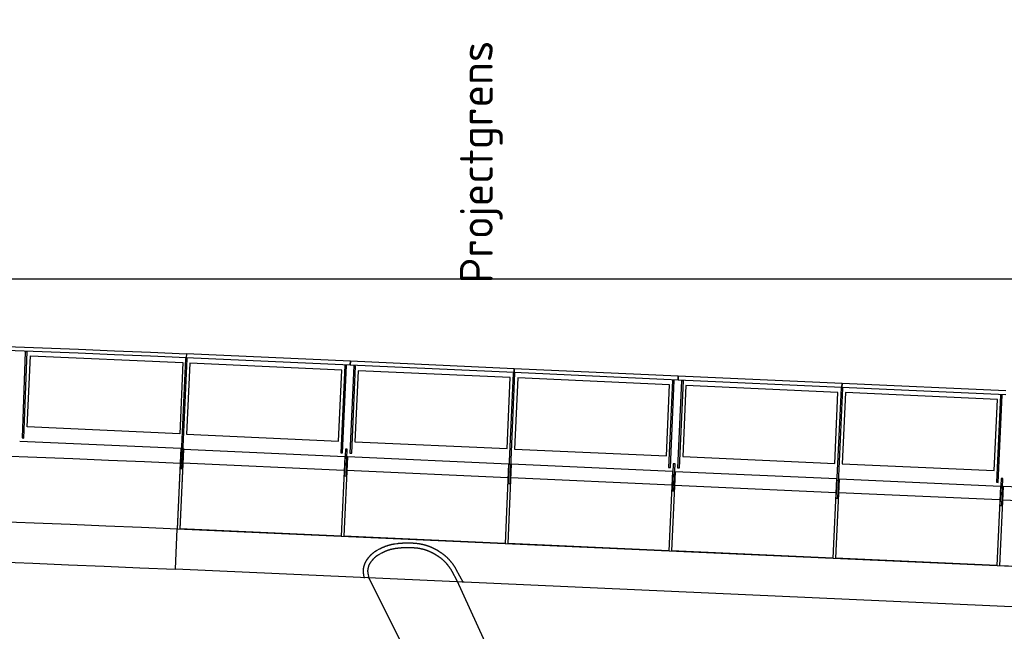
# Model space of a CAD drawing. Header units: metres. Extents: x 169741 to 171424, y 393147 to 407066.
# Tile 9 of 59: x 170537.63 to 170548.43, y 393438.49 to 393445.19. Entities that reach past the tile are written whole.
import ezdxf

# ---------------------------------------------------------------- set-up
doc = ezdxf.new("R2010")
doc.units = ezdxf.units.M
doc.layers.get('0').update_dxf_attribs({"lineweight": 25})
doc.layers.get('Defpoints').update_dxf_attribs({"color": 211})
for name, color, linetype, lineweight in [('B-WE-IE-BALUSTRADE-GD', 7, 'Continuous', 25), ('B-WE-IE-LEUNING-GD', 220, 'Continuous', 25), ('B-WE-KW-KUNSTWERK-S', 252, 'Continuous', 25), ('B-WE-KW-KUNSTWERK_BRUG_FIETSBRUG-GD', 170, 'Continuous', 25), ('B-WE-KW-KUNSTWERK_PIJLER-GD', 170, 'Continuous', 25), ('B-WE-KW-KUNSTWERK_RANDELEMENT-GD', 170, 'Continuous', 25), ('B-WE-VH-VERHARDING-GD', 252, 'Continuous', 25), ('X-XX-AL-AANKLEDING-T18-200', 7, 'Continuous', 18), ('X-XX-AL-M-200', 7, 'Continuous', 18)]:
    doc.layers.add(name, color=color, linetype=linetype, lineweight=lineweight)
doc.layers.add('X-XX-AL-HULPLIJN-GD', color=30, linetype='Continuous', lineweight=25, plot=False)
doc.styles.add('NLCS-ISO-M200-T18', font='NLCS-ISO.ttf', dxfattribs={"height": 0.36})
doc.dimstyles.new('NLCS-M200-T18-SCHRAP_L2_H1', dxfattribs={"dimscale": 0.2, "dimtxt": 2.5, "dimasz": 1.008, "dimexe": 2, "dimexo": 2, "dimgap": 0.7, "dimtad": 1, "dimzin": 0, "dimdsep": 46, "dimtxsty": 'NLCS-ISO-M200-T18', "dimblk": 'OBLIQUE', "dimcen": 2.5, "dimdle": 2, "dimclrd": 256, "dimclre": 256, "dimclrt": 256, "dimadec": 1, "dimazin": 0, "dimtfac": 1, "dimtdec": 3, "dimtofl": 0, "dimtmove": 0, "dimatfit": 3, "dimldrblk": 'OBLIQUE', "dimfxl": 2, "dimfxlon": 1, "dimtfillclr": 256, "dimtolj": 1, "dimtzin": 0, "dimlwd": -1, "dimlwe": -1, "dimarcsym": 0})

# ---------------------------------------------------------------- blocks, each defined once
blk = doc.blocks.new('_Oblique')
at = {"color": 0, "linetype": 'ByBlock', "lineweight": -2}
blk.add_line((-0.5, -0.5), (0.5, 0.5), dxfattribs=at)
blk = doc.blocks.new('*D273')
at = {"layer": 'Defpoints', "color": 0, "transparency": 16777216}
for p in [(170512.146, 393439.072), (170541.466, 393439.072), (170512.146, 393427.662)]:
    blk.add_point(p, dxfattribs=at)
at = {"layer": 'X-XX-AL-M-200', "transparency": 16777216}
for p, q in [((170512.146, 393428.062), (170512.146, 393427.262)), ((170541.466, 393428.062), (170541.466, 393427.262)), ((170541.866, 393427.662), (170511.746, 393427.662))]:
    blk.add_line(p, q, dxfattribs=at)
at = {"layer": 'X-XX-AL-M-200', "transparency": 16777216, "xscale": 0.2016, "yscale": 0.2016, "zscale": 0.2016, "rotation": 180}
blk.add_blockref('_Oblique', (170512.146, 393427.662), dxfattribs=at)
at = {"layer": 'X-XX-AL-M-200', "transparency": 16777216, "xscale": 0.2016, "yscale": 0.2016, "zscale": 0.2016}
blk.add_blockref('_Oblique', (170541.466, 393427.662), dxfattribs=at)
at = {"layer": 'X-XX-AL-M-200', "transparency": 16777216, "insert": (170526.806, 393428.036), "char_height": 0.36, "attachment_point": 5, "style": 'NLCS-ISO-M200-T18'}
blk.add_mtext('\\A1;Overspanning bestaande fietsbrug = 29.32', dxfattribs=at)
blk = doc.blocks.new('Bestaande fietsbrug Uden')
at = {"layer": 'B-WE-IE-BALUSTRADE-GD', "color": 0}
for p, q in [((27.844, 7.098), (27.808, 6.154)), ((27.828, 6.153), (27.864, 7.097)), ((27.864, 7.097), (27.844, 7.098)), ((27.865, 6.277), (27.9, 7.056)), ((27.9, 7.056), (29.574, 6.981)), ((29.6, 7.027), (29.545, 5.818)), ((29.565, 5.817), (29.62, 7.026)), ((29.62, 7.026), (29.6, 7.027)), ((29.574, 6.981), (29.539, 6.201)), ((29.65, 6.974), (29.614, 6.195)), ((31.316, 6.899), (29.65, 6.974)), ((31.348, 6.948), (31.305, 5.992)), ((31.325, 5.991), (31.368, 6.947)), ((31.368, 6.947), (31.348, 6.948)), ((31.448, 6.944), (31.405, 5.987)), ((31.425, 5.987), (31.468, 6.943)), ((31.468, 6.943), (31.448, 6.944)), ((31.281, 6.12), (31.316, 6.899)), ((31.496, 6.891), (31.461, 6.112)), ((33.164, 6.816), (31.496, 6.891)), ((33.129, 6.037), (33.164, 6.816)), ((33.196, 6.865), (33.142, 5.656)), ((33.162, 5.655), (33.216, 6.864)), ((33.216, 6.864), (33.196, 6.865)), ((33.246, 6.813), (33.211, 6.033)), ((34.912, 6.738), (33.246, 6.813)), ((34.877, 5.958), (34.912, 6.738)), ((34.944, 6.786), (34.901, 5.83)), ((34.921, 5.829), (34.964, 6.785)), ((34.964, 6.785), (34.944, 6.786)), ((35.044, 6.782), (35.001, 5.826)), ((35.021, 5.825), (35.064, 6.781)), ((35.064, 6.781), (35.044, 6.782)), ((35.092, 6.729), (35.057, 5.95)), ((36.76, 6.654), (35.092, 6.729)), ((36.793, 6.703), (36.738, 5.494)), ((36.758, 5.493), (36.813, 6.702)), ((36.813, 6.702), (36.793, 6.703)), ((36.725, 5.875), (36.76, 6.654)), ((36.842, 6.651), (36.807, 5.872)), ((38.509, 6.576), (36.842, 6.651)), ((38.541, 6.624), (38.498, 5.668)), ((38.518, 5.667), (38.561, 6.623)), ((38.561, 6.623), (38.541, 6.624)), ((38.473, 5.797), (38.509, 6.576)), ((29.539, 6.201), (27.865, 6.277)), ((29.614, 6.195), (31.281, 6.12)), ((27.808, 6.154), (27.828, 6.153)), ((31.461, 6.112), (33.129, 6.037)), ((31.305, 5.992), (31.325, 5.991)), ((31.357, 6.033), (31.344, 5.737)), ((31.377, 6.032), (31.357, 6.033)), ((31.364, 5.736), (31.377, 6.032)), ((31.405, 5.987), (31.425, 5.987)), ((33.211, 6.033), (34.877, 5.958)), ((35.057, 5.95), (36.725, 5.875)), ((34.953, 5.871), (34.94, 5.575)), ((34.973, 5.87), (34.953, 5.871)), ((34.96, 5.574), (34.973, 5.87)), ((36.807, 5.872), (38.473, 5.797)), ((29.545, 5.818), (29.565, 5.817)), ((31.344, 5.737), (31.364, 5.736)), ((34.901, 5.83), (34.921, 5.829)), ((35.001, 5.826), (35.021, 5.825)), ((33.142, 5.656), (33.162, 5.655)), ((38.498, 5.668), (38.518, 5.667)), ((38.55, 5.709), (38.536, 5.413)), ((38.57, 5.709), (38.55, 5.709)), ((38.556, 5.412), (38.57, 5.709)), ((34.94, 5.575), (34.96, 5.574)), ((36.738, 5.494), (36.758, 5.493)), ((38.536, 5.413), (38.556, 5.412))]:
    blk.add_line(p, q, dxfattribs=at)
at = {"layer": 'B-WE-IE-LEUNING-GD', "color": 0}
for p, q in [((27.636, 7.158), (28.032, 7.143)), ((28.032, 7.143), (28.427, 7.127)), ((27.635, 7.118), (28.03, 7.103)), ((28.03, 7.103), (28.425, 7.087)), ((28.425, 7.087), (28.821, 7.071)), ((28.427, 7.127), (28.822, 7.111)), ((28.821, 7.071), (29.216, 7.054)), ((28.822, 7.111), (29.218, 7.094)), ((29.216, 7.054), (29.611, 7.036)), ((29.218, 7.094), (29.613, 7.076)), ((29.612, 7.076), (29.61, 7.036)), ((29.61, 7.036), (31.408, 6.955)), ((31.41, 6.995), (29.612, 7.076)), ((31.408, 6.955), (31.41, 6.995)), ((31.41, 6.995), (31.408, 6.955)), ((31.408, 6.955), (33.207, 6.874)), ((33.208, 6.914), (31.41, 6.995)), ((33.208, 6.914), (33.207, 6.874)), ((33.207, 6.874), (33.208, 6.914)), ((35.007, 6.833), (33.208, 6.914)), ((33.207, 6.874), (35.005, 6.793)), ((35.007, 6.833), (35.005, 6.793)), ((35.005, 6.793), (35.007, 6.833)), ((36.805, 6.753), (35.007, 6.833)), ((35.005, 6.793), (36.803, 6.713)), ((36.803, 6.713), (36.805, 6.753)), ((36.805, 6.753), (36.803, 6.713)), ((36.803, 6.713), (38.601, 6.632)), ((38.603, 6.672), (36.805, 6.753))]:
    blk.add_line(p, q, dxfattribs=at)
at = {"layer": 'B-WE-KW-KUNSTWERK_BRUG_FIETSBRUG-GD', "color": 0}
for p, q in [((27.551, 5.238), (27.943, 5.223)), ((27.943, 5.223), (28.335, 5.208)), ((28.335, 5.208), (28.727, 5.191)), ((28.727, 5.191), (29.12, 5.174)), ((29.12, 5.174), (29.512, 5.157)), ((29.491, 4.714), (29.511, 5.159)), ((29.511, 5.159), (42.787, 4.561)), ((31.81, 4.969), (31.807, 4.968)), ((31.813, 4.97), (31.81, 4.969)), ((31.815, 4.971), (31.813, 4.97)), ((31.818, 4.972), (31.815, 4.971)), ((31.821, 4.973), (31.818, 4.972)), ((31.824, 4.974), (31.821, 4.973)), ((31.826, 4.974), (31.824, 4.974)), ((31.829, 4.975), (31.826, 4.974)), ((31.832, 4.976), (31.829, 4.975)), ((31.835, 4.977), (31.832, 4.976)), ((31.838, 4.978), (31.835, 4.977)), ((31.84, 4.978), (31.838, 4.978)), ((31.843, 4.979), (31.84, 4.978)), ((31.846, 4.98), (31.843, 4.979)), ((31.849, 4.98), (31.846, 4.98)), ((31.852, 4.981), (31.849, 4.98)), ((31.854, 4.982), (31.852, 4.981)), ((31.857, 4.982), (31.854, 4.982)), ((31.86, 4.983), (31.857, 4.982)), ((31.863, 4.984), (31.86, 4.983)), ((31.866, 4.984), (31.863, 4.984)), ((31.868, 4.985), (31.866, 4.984)), ((31.871, 4.985), (31.868, 4.985)), ((31.874, 4.986), (31.871, 4.985)), ((31.877, 4.986), (31.874, 4.986)), ((31.88, 4.987), (31.877, 4.986)), ((31.883, 4.987), (31.88, 4.987)), ((31.885, 4.988), (31.883, 4.987)), ((31.888, 4.988), (31.885, 4.988)), ((31.891, 4.989), (31.888, 4.988)), ((31.894, 4.989), (31.891, 4.989)), ((31.897, 4.99), (31.894, 4.989)), ((31.9, 4.99), (31.897, 4.99)), ((31.903, 4.99), (31.9, 4.99)), ((31.919, 4.993), (31.903, 4.99)), ((31.922, 4.993), (31.919, 4.993)), ((31.926, 4.993), (31.922, 4.993)), ((31.929, 4.994), (31.926, 4.993)), ((31.932, 4.994), (31.929, 4.994)), ((31.936, 4.995), (31.932, 4.994)), ((31.939, 4.995), (31.936, 4.995)), ((31.942, 4.995), (31.939, 4.995)), ((31.945, 4.996), (31.942, 4.995)), ((31.949, 4.996), (31.945, 4.996)), ((31.952, 4.996), (31.949, 4.996)), ((31.955, 4.997), (31.952, 4.996)), ((31.959, 4.997), (31.955, 4.997)), ((31.962, 4.997), (31.959, 4.997)), ((31.965, 4.997), (31.962, 4.997)), ((31.968, 4.998), (31.965, 4.997)), ((31.972, 4.998), (31.968, 4.998)), ((31.975, 4.998), (31.972, 4.998)), ((31.978, 4.998), (31.975, 4.998)), ((31.982, 4.999), (31.978, 4.998)), ((31.985, 4.999), (31.982, 4.999)), ((31.988, 4.999), (31.985, 4.999)), ((31.992, 4.999), (31.988, 4.999)), ((31.995, 4.999), (31.992, 4.999)), ((31.998, 4.999), (31.995, 4.999)), ((32.002, 5), (31.998, 4.999)), ((32.005, 5), (32.002, 5)), ((32.008, 5), (32.005, 5)), ((32.011, 5), (32.008, 5)), ((32.015, 5), (32.011, 5)), ((32.018, 5), (32.015, 5)), ((32.021, 5), (32.018, 5)), ((32.025, 5), (32.021, 5)), ((32.028, 5), (32.025, 5)), ((32.031, 5), (32.028, 5)), ((32.035, 5), (32.031, 5)), ((32.038, 5), (32.035, 5)), ((32.041, 5), (32.038, 5)), ((32.045, 5), (32.041, 5)), ((32.048, 5), (32.045, 5)), ((32.051, 5), (32.048, 5)), ((32.055, 5), (32.051, 5)), ((32.058, 5), (32.055, 5)), ((32.061, 5), (32.058, 5)), ((32.064, 5), (32.061, 5)), ((32.068, 5), (32.064, 5)), ((32.071, 5), (32.068, 5)), ((32.074, 5), (32.071, 5)), ((32.078, 5), (32.074, 5)), ((32.081, 4.999), (32.078, 5)), ((32.084, 4.999), (32.081, 4.999)), ((32.088, 4.999), (32.084, 4.999)), ((32.091, 4.999), (32.088, 4.999)), ((32.094, 4.999), (32.091, 4.999)), ((32.098, 4.999), (32.094, 4.999)), ((32.101, 4.998), (32.098, 4.999)), ((32.104, 4.998), (32.101, 4.998)), ((32.107, 4.998), (32.104, 4.998)), ((32.111, 4.998), (32.107, 4.998)), ((32.114, 4.997), (32.111, 4.998)), ((32.117, 4.997), (32.114, 4.997)), ((32.121, 4.997), (32.117, 4.997)), ((32.124, 4.997), (32.121, 4.997)), ((32.127, 4.996), (32.124, 4.997)), ((32.13, 4.996), (32.127, 4.996)), ((32.138, 4.995), (32.13, 4.996)), ((32.141, 4.995), (32.138, 4.995)), ((32.145, 4.994), (32.141, 4.995)), ((32.148, 4.994), (32.145, 4.994)), ((32.152, 4.994), (32.148, 4.994)), ((32.156, 4.993), (32.152, 4.994)), ((32.159, 4.993), (32.156, 4.993)), ((32.163, 4.992), (32.159, 4.993)), ((32.167, 4.992), (32.163, 4.992)), ((32.17, 4.991), (32.167, 4.992)), ((32.174, 4.99), (32.17, 4.991)), ((32.177, 4.99), (32.174, 4.99)), ((32.181, 4.989), (32.177, 4.99)), ((32.185, 4.988), (32.181, 4.989)), ((32.188, 4.988), (32.185, 4.988)), ((32.192, 4.987), (32.188, 4.988)), ((32.195, 4.986), (32.192, 4.987)), ((32.199, 4.986), (32.195, 4.986)), ((32.202, 4.985), (32.199, 4.986)), ((32.206, 4.984), (32.202, 4.985)), ((32.21, 4.983), (32.206, 4.984)), ((32.213, 4.982), (32.21, 4.983)), ((32.217, 4.981), (32.213, 4.982)), ((32.22, 4.981), (32.217, 4.981)), ((32.224, 4.98), (32.22, 4.981)), ((32.227, 4.979), (32.224, 4.98)), ((32.231, 4.978), (32.227, 4.979)), ((32.234, 4.977), (32.231, 4.978)), ((32.238, 4.976), (32.234, 4.977)), ((32.241, 4.975), (32.238, 4.976)), ((32.245, 4.974), (32.241, 4.975)), ((32.248, 4.972), (32.245, 4.974)), ((32.252, 4.971), (32.248, 4.972)), ((32.255, 4.97), (32.252, 4.971)), ((32.259, 4.969), (32.255, 4.97)), ((32.262, 4.968), (32.259, 4.969)), ((31.627, 4.862), (31.625, 4.861)), ((31.628, 4.863), (31.627, 4.862)), ((31.629, 4.865), (31.628, 4.863)), ((31.631, 4.866), (31.629, 4.865)), ((31.632, 4.868), (31.631, 4.866)), ((31.633, 4.869), (31.632, 4.868)), ((31.635, 4.87), (31.633, 4.869)), ((31.636, 4.872), (31.635, 4.87)), ((31.638, 4.873), (31.636, 4.872)), ((31.639, 4.874), (31.638, 4.873)), ((31.641, 4.876), (31.639, 4.874)), ((31.642, 4.877), (31.641, 4.876)), ((31.643, 4.878), (31.642, 4.877)), ((31.645, 4.88), (31.643, 4.878)), ((31.646, 4.881), (31.645, 4.88)), ((31.648, 4.882), (31.646, 4.881)), ((31.649, 4.883), (31.648, 4.882)), ((31.651, 4.885), (31.649, 4.883)), ((31.652, 4.886), (31.651, 4.885)), ((31.654, 4.887), (31.652, 4.886)), ((31.655, 4.888), (31.654, 4.887)), ((31.657, 4.89), (31.655, 4.888)), ((31.658, 4.891), (31.657, 4.89)), ((31.66, 4.892), (31.658, 4.891)), ((31.661, 4.893), (31.66, 4.892)), ((31.663, 4.895), (31.661, 4.893)), ((31.665, 4.896), (31.663, 4.895)), ((31.666, 4.897), (31.665, 4.896)), ((31.668, 4.898), (31.666, 4.897)), ((31.669, 4.899), (31.668, 4.898)), ((31.671, 4.9), (31.669, 4.899)), ((31.673, 4.901), (31.671, 4.9)), ((31.674, 4.903), (31.673, 4.901)), ((31.676, 4.904), (31.674, 4.903)), ((31.677, 4.905), (31.676, 4.904)), ((31.679, 4.906), (31.677, 4.905)), ((31.681, 4.907), (31.679, 4.906)), ((31.682, 4.908), (31.681, 4.907)), ((31.684, 4.909), (31.682, 4.908)), ((31.686, 4.91), (31.684, 4.909)), ((31.687, 4.911), (31.686, 4.91)), ((31.689, 4.912), (31.687, 4.911)), ((31.691, 4.913), (31.689, 4.912)), ((31.692, 4.914), (31.691, 4.913)), ((31.694, 4.915), (31.692, 4.914)), ((31.696, 4.916), (31.694, 4.915)), ((31.697, 4.917), (31.696, 4.916)), ((31.699, 4.918), (31.697, 4.917)), ((31.701, 4.919), (31.699, 4.918)), ((31.728, 4.934), (31.701, 4.919)), ((31.73, 4.935), (31.728, 4.934)), ((31.733, 4.936), (31.73, 4.935)), ((31.736, 4.938), (31.733, 4.936)), ((31.738, 4.939), (31.736, 4.938)), ((31.741, 4.94), (31.738, 4.939)), ((31.743, 4.942), (31.741, 4.94)), ((31.746, 4.943), (31.743, 4.942)), ((31.748, 4.944), (31.746, 4.943)), ((31.751, 4.946), (31.748, 4.944)), ((31.754, 4.947), (31.751, 4.946)), ((31.756, 4.948), (31.754, 4.947)), ((31.759, 4.949), (31.756, 4.948)), ((31.762, 4.95), (31.759, 4.949)), ((31.764, 4.952), (31.762, 4.95)), ((31.767, 4.953), (31.764, 4.952)), ((31.769, 4.954), (31.767, 4.953)), ((31.772, 4.955), (31.769, 4.954)), ((31.775, 4.956), (31.772, 4.955)), ((31.777, 4.957), (31.775, 4.956)), ((31.78, 4.958), (31.777, 4.957)), ((31.783, 4.959), (31.78, 4.958)), ((31.785, 4.96), (31.783, 4.959)), ((31.788, 4.962), (31.785, 4.96)), ((31.791, 4.963), (31.788, 4.962)), ((31.794, 4.964), (31.791, 4.963)), ((31.796, 4.965), (31.794, 4.964)), ((31.799, 4.966), (31.796, 4.965)), ((31.802, 4.966), (31.799, 4.966)), ((31.804, 4.967), (31.802, 4.966)), ((31.807, 4.968), (31.804, 4.967)), ((32.266, 4.967), (32.262, 4.968)), ((32.269, 4.965), (32.266, 4.967)), ((32.272, 4.964), (32.269, 4.965)), ((32.276, 4.963), (32.272, 4.964)), ((32.279, 4.962), (32.276, 4.963)), ((32.283, 4.96), (32.279, 4.962)), ((32.286, 4.959), (32.283, 4.96)), ((32.289, 4.958), (32.286, 4.959)), ((32.293, 4.956), (32.289, 4.958)), ((32.296, 4.955), (32.293, 4.956)), ((32.3, 4.953), (32.296, 4.955)), ((32.303, 4.952), (32.3, 4.953)), ((32.306, 4.95), (32.303, 4.952)), ((32.31, 4.949), (32.306, 4.95)), ((32.313, 4.947), (32.31, 4.949)), ((32.316, 4.946), (32.313, 4.947)), ((32.319, 4.944), (32.316, 4.946)), ((32.323, 4.943), (32.319, 4.944)), ((32.326, 4.941), (32.323, 4.943)), ((32.329, 4.939), (32.326, 4.941)), ((32.333, 4.938), (32.329, 4.939)), ((32.336, 4.936), (32.333, 4.938)), ((32.339, 4.934), (32.336, 4.936)), ((32.342, 4.933), (32.339, 4.934)), ((32.345, 4.931), (32.342, 4.933)), ((32.349, 4.929), (32.345, 4.931)), ((32.352, 4.927), (32.349, 4.929)), ((32.355, 4.926), (32.352, 4.927)), ((32.358, 4.924), (32.355, 4.926)), ((32.377, 4.912), (32.358, 4.924)), ((32.381, 4.91), (32.377, 4.912)), ((32.385, 4.908), (32.381, 4.91)), ((32.389, 4.906), (32.385, 4.908)), ((32.392, 4.903), (32.389, 4.906)), ((32.396, 4.901), (32.392, 4.903)), ((32.4, 4.899), (32.396, 4.901)), ((32.403, 4.896), (32.4, 4.899)), ((32.407, 4.894), (32.403, 4.896)), ((32.411, 4.891), (32.407, 4.894)), ((32.414, 4.889), (32.411, 4.891)), ((32.418, 4.886), (32.414, 4.889)), ((32.421, 4.884), (32.418, 4.886)), ((32.425, 4.881), (32.421, 4.884)), ((32.428, 4.878), (32.425, 4.881)), ((32.432, 4.876), (32.428, 4.878)), ((32.435, 4.873), (32.432, 4.876)), ((32.439, 4.87), (32.435, 4.873)), ((32.442, 4.868), (32.439, 4.87)), ((32.446, 4.865), (32.442, 4.868)), ((32.449, 4.862), (32.446, 4.865)), ((32.452, 4.859), (32.449, 4.862)), ((27.534, 4.795), (27.926, 4.78)), ((27.926, 4.78), (28.317, 4.764)), ((28.317, 4.764), (28.709, 4.748)), ((31.559, 4.753), (31.558, 4.752)), ((31.56, 4.756), (31.559, 4.755)), ((31.559, 4.755), (31.559, 4.753)), ((31.561, 4.76), (31.56, 4.759)), ((31.56, 4.759), (31.56, 4.757)), ((31.56, 4.757), (31.56, 4.756)), ((31.562, 4.763), (31.561, 4.762)), ((31.561, 4.762), (31.561, 4.76)), ((31.563, 4.766), (31.562, 4.764)), ((31.562, 4.764), (31.562, 4.763)), ((31.564, 4.768), (31.563, 4.767)), ((31.563, 4.767), (31.563, 4.766)), ((31.565, 4.771), (31.564, 4.77)), ((31.564, 4.77), (31.564, 4.768)), ((31.566, 4.774), (31.565, 4.772)), ((31.565, 4.772), (31.565, 4.771)), ((31.567, 4.775), (31.566, 4.774)), ((31.568, 4.778), (31.567, 4.776)), ((31.567, 4.776), (31.567, 4.775)), ((31.569, 4.78), (31.568, 4.779)), ((31.568, 4.779), (31.568, 4.778)), ((31.57, 4.783), (31.569, 4.782)), ((31.569, 4.782), (31.569, 4.78)), ((31.571, 4.784), (31.57, 4.783)), ((31.572, 4.787), (31.571, 4.786)), ((31.571, 4.786), (31.571, 4.784)), ((31.573, 4.788), (31.572, 4.787)), ((31.574, 4.791), (31.573, 4.79)), ((31.573, 4.79), (31.573, 4.788)), ((31.575, 4.792), (31.574, 4.791)), ((31.576, 4.795), (31.575, 4.793)), ((31.575, 4.793), (31.575, 4.792)), ((31.577, 4.796), (31.576, 4.795)), ((31.578, 4.798), (31.577, 4.797)), ((31.577, 4.797), (31.577, 4.796)), ((31.579, 4.8), (31.578, 4.798)), ((31.58, 4.802), (31.579, 4.801)), ((31.579, 4.801), (31.579, 4.8)), ((31.581, 4.803), (31.58, 4.802)), ((31.582, 4.805), (31.581, 4.803)), ((31.583, 4.807), (31.582, 4.806)), ((31.582, 4.806), (31.582, 4.805)), ((31.584, 4.808), (31.583, 4.807)), ((31.585, 4.81), (31.584, 4.808)), ((31.586, 4.811), (31.585, 4.81)), ((31.587, 4.813), (31.586, 4.812)), ((31.586, 4.812), (31.586, 4.811)), ((31.588, 4.814), (31.587, 4.813)), ((31.589, 4.816), (31.588, 4.814)), ((31.59, 4.817), (31.589, 4.816)), ((31.591, 4.819), (31.59, 4.818)), ((31.59, 4.818), (31.59, 4.817)), ((31.592, 4.82), (31.591, 4.819)), ((31.593, 4.822), (31.592, 4.82)), ((31.594, 4.823), (31.593, 4.822)), ((31.595, 4.824), (31.594, 4.823)), ((31.596, 4.825), (31.595, 4.824)), ((31.606, 4.838), (31.596, 4.825)), ((31.607, 4.84), (31.606, 4.838)), ((31.608, 4.841), (31.607, 4.84)), ((31.61, 4.843), (31.608, 4.841)), ((31.611, 4.844), (31.61, 4.843)), ((31.612, 4.846), (31.611, 4.844)), ((31.613, 4.847), (31.612, 4.846)), ((31.615, 4.849), (31.613, 4.847)), ((31.616, 4.85), (31.615, 4.849)), ((31.617, 4.852), (31.616, 4.85)), ((31.619, 4.853), (31.617, 4.852)), ((31.62, 4.855), (31.619, 4.853)), ((31.621, 4.856), (31.62, 4.855)), ((31.622, 4.858), (31.621, 4.856)), ((31.624, 4.859), (31.622, 4.858)), ((31.625, 4.861), (31.624, 4.859)), ((32.456, 4.856), (32.452, 4.859)), ((32.459, 4.853), (32.456, 4.856)), ((32.462, 4.851), (32.459, 4.853)), ((32.465, 4.848), (32.462, 4.851)), ((32.469, 4.845), (32.465, 4.848)), ((32.472, 4.842), (32.469, 4.845)), ((32.475, 4.839), (32.472, 4.842)), ((32.478, 4.836), (32.475, 4.839)), ((32.481, 4.832), (32.478, 4.836)), ((32.484, 4.829), (32.481, 4.832)), ((32.488, 4.826), (32.484, 4.829)), ((32.491, 4.823), (32.488, 4.826)), ((32.494, 4.82), (32.491, 4.823)), ((32.497, 4.817), (32.494, 4.82)), ((32.499, 4.813), (32.497, 4.817)), ((32.502, 4.81), (32.499, 4.813)), ((32.505, 4.807), (32.502, 4.81)), ((32.508, 4.804), (32.505, 4.807)), ((32.511, 4.8), (32.508, 4.804)), ((32.514, 4.797), (32.511, 4.8)), ((32.517, 4.793), (32.514, 4.797)), ((32.519, 4.79), (32.517, 4.793)), ((32.522, 4.787), (32.519, 4.79)), ((32.525, 4.783), (32.522, 4.787)), ((32.528, 4.78), (32.525, 4.783)), ((32.53, 4.776), (32.528, 4.78)), ((32.533, 4.773), (32.53, 4.776)), ((32.535, 4.769), (32.533, 4.773)), ((32.538, 4.766), (32.535, 4.769)), ((32.54, 4.762), (32.538, 4.766)), ((32.543, 4.758), (32.54, 4.762)), ((32.545, 4.755), (32.543, 4.758)), ((32.548, 4.751), (32.545, 4.755)), ((28.709, 4.748), (29.1, 4.731)), ((29.1, 4.731), (29.492, 4.714)), ((41.878, 4.157), (29.491, 4.714)), ((31.551, 4.707), (31.55, 4.706)), ((31.55, 4.706), (31.55, 4.704)), ((31.55, 4.704), (31.55, 4.703)), ((31.55, 4.703), (31.55, 4.701)), ((31.55, 4.701), (31.55, 4.7)), ((31.55, 4.7), (31.55, 4.698)), ((31.55, 4.698), (31.55, 4.697)), ((31.55, 4.697), (31.55, 4.695)), ((31.55, 4.695), (31.55, 4.694)), ((31.55, 4.694), (31.55, 4.692)), ((31.55, 4.692), (31.55, 4.691)), ((31.55, 4.691), (31.55, 4.689)), ((31.55, 4.689), (31.55, 4.688)), ((31.55, 4.688), (31.55, 4.687)), ((31.55, 4.687), (31.55, 4.685)), ((31.55, 4.685), (31.55, 4.684)), ((31.55, 4.684), (31.551, 4.682)), ((31.552, 4.719), (31.551, 4.717)), ((31.551, 4.717), (31.551, 4.716)), ((31.551, 4.716), (31.551, 4.714)), ((31.551, 4.714), (31.551, 4.713)), ((31.551, 4.713), (31.551, 4.712)), ((31.551, 4.712), (31.551, 4.71)), ((31.551, 4.71), (31.551, 4.709)), ((31.551, 4.709), (31.551, 4.707)), ((31.551, 4.682), (31.551, 4.681)), ((31.551, 4.681), (31.551, 4.679)), ((31.551, 4.679), (31.551, 4.678)), ((31.551, 4.678), (31.551, 4.676)), ((31.551, 4.676), (31.551, 4.675)), ((31.551, 4.675), (31.551, 4.673)), ((31.551, 4.673), (31.551, 4.672)), ((31.551, 4.672), (31.552, 4.67)), ((31.553, 4.726), (31.552, 4.725)), ((31.552, 4.725), (31.552, 4.723)), ((31.552, 4.723), (31.552, 4.722)), ((31.552, 4.722), (31.552, 4.72)), ((31.552, 4.72), (31.552, 4.719)), ((31.552, 4.67), (31.552, 4.669)), ((31.552, 4.669), (31.552, 4.667)), ((31.552, 4.667), (31.552, 4.666)), ((31.552, 4.666), (31.552, 4.665)), ((31.552, 4.665), (31.553, 4.663)), ((31.554, 4.732), (31.553, 4.731)), ((31.553, 4.731), (31.553, 4.729)), ((31.553, 4.729), (31.553, 4.728)), ((31.553, 4.728), (31.553, 4.726)), ((31.553, 4.663), (31.553, 4.662)), ((31.553, 4.662), (31.553, 4.66)), ((31.553, 4.66), (31.553, 4.659)), ((31.553, 4.659), (31.554, 4.657)), ((31.555, 4.738), (31.554, 4.736)), ((31.554, 4.736), (31.554, 4.735)), ((31.554, 4.735), (31.554, 4.733)), ((31.554, 4.733), (31.554, 4.732)), ((31.554, 4.657), (31.554, 4.656)), ((31.554, 4.656), (31.554, 4.654)), ((31.554, 4.654), (31.554, 4.653)), ((31.554, 4.653), (31.555, 4.651)), ((31.556, 4.742), (31.555, 4.741)), ((31.555, 4.741), (31.555, 4.739)), ((31.555, 4.739), (31.555, 4.738)), ((31.555, 4.651), (31.555, 4.65)), ((31.555, 4.65), (31.555, 4.649)), ((31.555, 4.649), (31.563, 4.618)), ((31.557, 4.746), (31.556, 4.745)), ((31.556, 4.745), (31.556, 4.743)), ((31.556, 4.743), (31.556, 4.742)), ((31.558, 4.749), (31.557, 4.748)), ((31.557, 4.748), (31.557, 4.746)), ((31.558, 4.752), (31.558, 4.75)), ((31.558, 4.75), (31.558, 4.749)), ((32.55, 4.747), (32.548, 4.751)), ((32.553, 4.744), (32.55, 4.747)), ((32.555, 4.74), (32.553, 4.744)), ((32.557, 4.736), (32.555, 4.74)), ((32.559, 4.732), (32.557, 4.736)), ((32.562, 4.729), (32.559, 4.732)), ((32.564, 4.725), (32.562, 4.729)), ((32.566, 4.721), (32.564, 4.725)), ((32.568, 4.717), (32.566, 4.721)), ((32.57, 4.713), (32.568, 4.717)), ((32.652, 4.566), (32.57, 4.713))]:
    blk.add_line(p, q, dxfattribs=at)
at = {"layer": 'B-WE-KW-KUNSTWERK_PIJLER-GD', "color": 0}
for p, q in [((31.702, 4.861), (31.701, 4.86)), ((31.704, 4.862), (31.702, 4.861)), ((31.705, 4.863), (31.704, 4.862)), ((31.707, 4.864), (31.705, 4.863)), ((31.708, 4.865), (31.707, 4.864)), ((31.709, 4.866), (31.708, 4.865)), ((31.711, 4.867), (31.709, 4.866)), ((31.712, 4.868), (31.711, 4.867)), ((31.713, 4.868), (31.712, 4.868)), ((31.715, 4.869), (31.713, 4.868)), ((31.716, 4.87), (31.715, 4.869)), ((31.718, 4.871), (31.716, 4.87)), ((31.719, 4.872), (31.718, 4.871)), ((31.721, 4.873), (31.719, 4.872)), ((31.722, 4.873), (31.721, 4.873)), ((31.723, 4.874), (31.722, 4.873)), ((31.725, 4.875), (31.723, 4.874)), ((31.752, 4.89), (31.725, 4.875)), ((31.754, 4.891), (31.752, 4.89)), ((31.756, 4.892), (31.754, 4.891)), ((31.759, 4.893), (31.756, 4.892)), ((31.761, 4.895), (31.759, 4.893)), ((31.763, 4.896), (31.761, 4.895)), ((31.766, 4.897), (31.763, 4.896)), ((31.768, 4.898), (31.766, 4.897)), ((31.77, 4.899), (31.768, 4.898)), ((31.773, 4.9), (31.77, 4.899)), ((31.775, 4.902), (31.773, 4.9)), ((31.777, 4.903), (31.775, 4.902)), ((31.78, 4.904), (31.777, 4.903)), ((31.782, 4.905), (31.78, 4.904)), ((31.784, 4.906), (31.782, 4.905)), ((31.787, 4.907), (31.784, 4.906)), ((31.789, 4.908), (31.787, 4.907)), ((31.792, 4.909), (31.789, 4.908)), ((31.794, 4.91), (31.792, 4.909)), ((31.796, 4.911), (31.794, 4.91)), ((31.799, 4.912), (31.796, 4.911)), ((31.801, 4.913), (31.799, 4.912)), ((31.804, 4.914), (31.801, 4.913)), ((31.806, 4.915), (31.804, 4.914)), ((31.808, 4.916), (31.806, 4.915)), ((31.811, 4.917), (31.808, 4.916)), ((31.813, 4.918), (31.811, 4.917)), ((31.816, 4.918), (31.813, 4.918)), ((31.818, 4.919), (31.816, 4.918)), ((31.821, 4.92), (31.818, 4.919)), ((31.823, 4.921), (31.821, 4.92)), ((31.826, 4.922), (31.823, 4.921)), ((31.828, 4.923), (31.826, 4.922)), ((31.831, 4.923), (31.828, 4.923)), ((31.833, 4.924), (31.831, 4.923)), ((31.836, 4.925), (31.833, 4.924)), ((31.838, 4.926), (31.836, 4.925)), ((31.84, 4.926), (31.838, 4.926)), ((31.843, 4.927), (31.84, 4.926)), ((31.845, 4.928), (31.843, 4.927)), ((31.848, 4.929), (31.845, 4.928)), ((31.85, 4.929), (31.848, 4.929)), ((31.853, 4.93), (31.85, 4.929)), ((31.856, 4.931), (31.853, 4.93)), ((31.858, 4.931), (31.856, 4.931)), ((31.861, 4.932), (31.858, 4.931)), ((31.863, 4.932), (31.861, 4.932)), ((31.866, 4.933), (31.863, 4.932)), ((31.868, 4.934), (31.866, 4.933)), ((31.871, 4.934), (31.868, 4.934)), ((31.873, 4.935), (31.871, 4.934)), ((31.876, 4.935), (31.873, 4.935)), ((31.878, 4.936), (31.876, 4.935)), ((31.881, 4.936), (31.878, 4.936)), ((31.883, 4.937), (31.881, 4.936)), ((31.886, 4.937), (31.883, 4.937)), ((31.888, 4.938), (31.886, 4.937)), ((31.891, 4.938), (31.888, 4.938)), ((31.894, 4.939), (31.891, 4.938)), ((31.896, 4.939), (31.894, 4.939)), ((31.899, 4.939), (31.896, 4.939)), ((31.901, 4.94), (31.899, 4.939)), ((31.904, 4.94), (31.901, 4.94)), ((31.906, 4.941), (31.904, 4.94)), ((31.909, 4.941), (31.906, 4.941)), ((31.926, 4.943), (31.909, 4.941)), ((31.929, 4.943), (31.926, 4.943)), ((31.932, 4.944), (31.929, 4.943)), ((31.935, 4.944), (31.932, 4.944)), ((31.938, 4.945), (31.935, 4.944)), ((31.941, 4.945), (31.938, 4.945)), ((31.944, 4.945), (31.941, 4.945)), ((31.947, 4.946), (31.944, 4.945)), ((31.95, 4.946), (31.947, 4.946)), ((31.954, 4.946), (31.95, 4.946)), ((31.957, 4.947), (31.954, 4.946)), ((31.96, 4.947), (31.957, 4.947)), ((31.963, 4.947), (31.96, 4.947)), ((31.966, 4.947), (31.963, 4.947)), ((31.969, 4.948), (31.966, 4.947)), ((31.972, 4.948), (31.969, 4.948)), ((31.975, 4.948), (31.972, 4.948)), ((31.979, 4.948), (31.975, 4.948)), ((31.982, 4.949), (31.979, 4.948)), ((31.985, 4.949), (31.982, 4.949)), ((31.988, 4.949), (31.985, 4.949)), ((31.991, 4.949), (31.988, 4.949)), ((31.994, 4.949), (31.991, 4.949)), ((31.997, 4.949), (31.994, 4.949)), ((32, 4.95), (31.997, 4.949)), ((32.004, 4.95), (32, 4.95)), ((32.007, 4.95), (32.004, 4.95)), ((32.01, 4.95), (32.007, 4.95)), ((32.013, 4.95), (32.01, 4.95)), ((32.016, 4.95), (32.013, 4.95)), ((32.019, 4.95), (32.016, 4.95)), ((32.022, 4.95), (32.019, 4.95)), ((32.025, 4.95), (32.022, 4.95)), ((32.029, 4.95), (32.025, 4.95)), ((32.032, 4.95), (32.029, 4.95)), ((32.035, 4.95), (32.032, 4.95)), ((32.038, 4.95), (32.035, 4.95)), ((32.041, 4.95), (32.038, 4.95)), ((32.044, 4.95), (32.041, 4.95)), ((32.047, 4.95), (32.044, 4.95)), ((32.051, 4.95), (32.047, 4.95)), ((32.054, 4.95), (32.051, 4.95)), ((32.057, 4.95), (32.054, 4.95)), ((32.06, 4.95), (32.057, 4.95)), ((32.063, 4.95), (32.06, 4.95)), ((32.066, 4.95), (32.063, 4.95)), ((32.069, 4.95), (32.066, 4.95)), ((32.072, 4.95), (32.069, 4.95)), ((32.076, 4.95), (32.072, 4.95)), ((32.079, 4.949), (32.076, 4.95)), ((32.082, 4.949), (32.079, 4.949)), ((32.085, 4.949), (32.082, 4.949)), ((32.088, 4.949), (32.085, 4.949)), ((32.091, 4.949), (32.088, 4.949)), ((32.094, 4.949), (32.091, 4.949)), ((32.098, 4.948), (32.094, 4.949)), ((32.101, 4.948), (32.098, 4.948)), ((32.104, 4.948), (32.101, 4.948)), ((32.107, 4.948), (32.104, 4.948)), ((32.11, 4.948), (32.107, 4.948)), ((32.113, 4.947), (32.11, 4.948)), ((32.116, 4.947), (32.113, 4.947)), ((32.119, 4.947), (32.116, 4.947)), ((32.122, 4.946), (32.119, 4.947)), ((32.126, 4.946), (32.122, 4.946)), ((32.133, 4.945), (32.126, 4.946)), ((32.136, 4.945), (32.133, 4.945)), ((32.139, 4.945), (32.136, 4.945)), ((32.143, 4.944), (32.139, 4.945)), ((32.146, 4.944), (32.143, 4.944)), ((32.149, 4.944), (32.146, 4.944)), ((32.152, 4.943), (32.149, 4.944)), ((32.156, 4.943), (32.152, 4.943)), ((32.159, 4.942), (32.156, 4.943)), ((32.162, 4.942), (32.159, 4.942)), ((32.166, 4.941), (32.162, 4.942)), ((32.169, 4.941), (32.166, 4.941)), ((32.172, 4.94), (32.169, 4.941)), ((32.175, 4.939), (32.172, 4.94)), ((32.179, 4.939), (32.175, 4.939)), ((32.182, 4.938), (32.179, 4.939)), ((32.185, 4.937), (32.182, 4.938)), ((32.188, 4.937), (32.185, 4.937)), ((32.192, 4.936), (32.188, 4.937)), ((32.195, 4.935), (32.192, 4.936)), ((32.198, 4.935), (32.195, 4.935)), ((32.201, 4.934), (32.198, 4.935)), ((32.204, 4.933), (32.201, 4.934)), ((32.208, 4.932), (32.204, 4.933)), ((32.211, 4.931), (32.208, 4.932)), ((32.214, 4.93), (32.211, 4.931)), ((32.217, 4.93), (32.214, 4.93)), ((32.22, 4.929), (32.217, 4.93)), ((32.224, 4.928), (32.22, 4.929)), ((32.227, 4.927), (32.224, 4.928)), ((32.23, 4.926), (32.227, 4.927)), ((32.233, 4.925), (32.23, 4.926)), ((32.236, 4.924), (32.233, 4.925)), ((32.239, 4.923), (32.236, 4.924)), ((32.243, 4.922), (32.239, 4.923)), ((32.246, 4.921), (32.243, 4.922)), ((32.249, 4.92), (32.246, 4.921)), ((32.252, 4.918), (32.249, 4.92)), ((32.255, 4.917), (32.252, 4.918)), ((32.258, 4.916), (32.255, 4.917)), ((32.261, 4.915), (32.258, 4.916)), ((32.264, 4.914), (32.261, 4.915)), ((32.267, 4.913), (32.264, 4.914)), ((32.271, 4.911), (32.267, 4.913)), ((32.274, 4.91), (32.271, 4.911)), ((32.277, 4.909), (32.274, 4.91)), ((32.28, 4.907), (32.277, 4.909)), ((32.283, 4.906), (32.28, 4.907)), ((32.286, 4.905), (32.283, 4.906)), ((32.289, 4.903), (32.286, 4.905)), ((32.292, 4.902), (32.289, 4.903)), ((32.295, 4.901), (32.292, 4.902)), ((32.298, 4.899), (32.295, 4.901)), ((32.301, 4.898), (32.298, 4.899)), ((32.304, 4.896), (32.301, 4.898)), ((32.307, 4.895), (32.304, 4.896)), ((32.31, 4.893), (32.307, 4.895)), ((32.313, 4.892), (32.31, 4.893)), ((32.316, 4.89), (32.313, 4.892)), ((32.319, 4.889), (32.316, 4.89)), ((32.321, 4.887), (32.319, 4.889)), ((32.324, 4.885), (32.321, 4.887)), ((32.327, 4.884), (32.324, 4.885)), ((32.33, 4.882), (32.327, 4.884)), ((32.333, 4.881), (32.33, 4.882)), ((32.352, 4.869), (32.333, 4.881)), ((32.356, 4.867), (32.352, 4.869)), ((32.359, 4.865), (32.356, 4.867)), ((32.362, 4.863), (32.359, 4.865)), ((32.366, 4.861), (32.362, 4.863)), ((32.369, 4.859), (32.366, 4.861)), ((31.612, 4.754), (31.611, 4.753)), ((31.613, 4.756), (31.612, 4.755)), ((31.612, 4.755), (31.612, 4.754)), ((31.614, 4.758), (31.613, 4.757)), ((31.613, 4.757), (31.613, 4.756)), ((31.615, 4.761), (31.614, 4.76)), ((31.614, 4.76), (31.614, 4.759)), ((31.614, 4.759), (31.614, 4.758)), ((31.616, 4.763), (31.615, 4.762)), ((31.615, 4.762), (31.615, 4.761)), ((31.617, 4.765), (31.616, 4.764)), ((31.616, 4.764), (31.616, 4.763)), ((31.618, 4.767), (31.617, 4.766)), ((31.617, 4.766), (31.617, 4.765)), ((31.619, 4.769), (31.618, 4.768)), ((31.618, 4.768), (31.618, 4.767)), ((31.62, 4.771), (31.619, 4.77)), ((31.619, 4.77), (31.619, 4.769)), ((31.621, 4.773), (31.62, 4.772)), ((31.62, 4.772), (31.62, 4.771)), ((31.622, 4.775), (31.621, 4.774)), ((31.621, 4.774), (31.621, 4.773)), ((31.623, 4.776), (31.622, 4.775)), ((31.624, 4.778), (31.623, 4.777)), ((31.623, 4.777), (31.623, 4.776)), ((31.625, 4.78), (31.624, 4.779)), ((31.624, 4.779), (31.624, 4.778)), ((31.626, 4.782), (31.625, 4.781)), ((31.625, 4.781), (31.625, 4.78)), ((31.627, 4.782), (31.626, 4.782)), ((31.628, 4.784), (31.627, 4.783)), ((31.627, 4.783), (31.627, 4.782)), ((31.629, 4.785), (31.628, 4.784)), ((31.63, 4.787), (31.629, 4.786)), ((31.629, 4.786), (31.629, 4.785)), ((31.631, 4.789), (31.63, 4.788)), ((31.63, 4.788), (31.63, 4.787)), ((31.632, 4.79), (31.631, 4.789)), ((31.633, 4.792), (31.632, 4.791)), ((31.632, 4.791), (31.632, 4.79)), ((31.634, 4.792), (31.633, 4.792)), ((31.635, 4.794), (31.634, 4.793)), ((31.634, 4.793), (31.634, 4.792)), ((31.645, 4.808), (31.635, 4.794)), ((31.647, 4.809), (31.645, 4.808)), ((31.648, 4.81), (31.647, 4.809)), ((31.649, 4.811), (31.648, 4.81)), ((31.65, 4.813), (31.649, 4.811)), ((31.651, 4.814), (31.65, 4.813)), ((31.652, 4.815), (31.651, 4.814)), ((31.653, 4.816), (31.652, 4.815)), ((31.654, 4.818), (31.653, 4.816)), ((31.655, 4.819), (31.654, 4.818)), ((31.656, 4.82), (31.655, 4.819)), ((31.657, 4.821), (31.656, 4.82)), ((31.658, 4.823), (31.657, 4.821)), ((31.659, 4.824), (31.658, 4.823)), ((31.66, 4.825), (31.659, 4.824)), ((31.661, 4.826), (31.66, 4.825)), ((31.663, 4.827), (31.661, 4.826)), ((31.664, 4.829), (31.663, 4.827)), ((31.665, 4.83), (31.664, 4.829)), ((31.666, 4.831), (31.665, 4.83)), ((31.667, 4.832), (31.666, 4.831)), ((31.668, 4.833), (31.667, 4.832)), ((31.67, 4.834), (31.668, 4.833)), ((31.671, 4.836), (31.67, 4.834)), ((31.672, 4.837), (31.671, 4.836)), ((31.673, 4.838), (31.672, 4.837)), ((31.674, 4.839), (31.673, 4.838)), ((31.676, 4.84), (31.674, 4.839)), ((31.677, 4.841), (31.676, 4.84)), ((31.678, 4.842), (31.677, 4.841)), ((31.679, 4.843), (31.678, 4.842)), ((31.68, 4.844), (31.679, 4.843)), ((31.682, 4.845), (31.68, 4.844)), ((31.683, 4.846), (31.682, 4.845)), ((31.684, 4.847), (31.683, 4.846)), ((31.685, 4.849), (31.684, 4.847)), ((31.687, 4.85), (31.685, 4.849)), ((31.688, 4.851), (31.687, 4.85)), ((31.689, 4.852), (31.688, 4.851)), ((31.691, 4.853), (31.689, 4.852)), ((31.692, 4.854), (31.691, 4.853)), ((31.693, 4.855), (31.692, 4.854)), ((31.694, 4.856), (31.693, 4.855)), ((31.696, 4.857), (31.694, 4.856)), ((31.697, 4.858), (31.696, 4.857)), ((31.698, 4.858), (31.697, 4.858)), ((31.7, 4.859), (31.698, 4.858)), ((31.701, 4.86), (31.7, 4.859)), ((32.372, 4.857), (32.369, 4.859)), ((32.376, 4.855), (32.372, 4.857)), ((32.379, 4.852), (32.376, 4.855)), ((32.382, 4.85), (32.379, 4.852)), ((32.385, 4.848), (32.382, 4.85)), ((32.389, 4.846), (32.385, 4.848)), ((32.392, 4.843), (32.389, 4.846)), ((32.395, 4.841), (32.392, 4.843)), ((32.398, 4.839), (32.395, 4.841)), ((32.401, 4.836), (32.398, 4.839)), ((32.405, 4.834), (32.401, 4.836)), ((32.408, 4.831), (32.405, 4.834)), ((32.411, 4.829), (32.408, 4.831)), ((32.414, 4.826), (32.411, 4.829)), ((32.417, 4.824), (32.414, 4.826)), ((32.42, 4.821), (32.417, 4.824)), ((32.423, 4.819), (32.42, 4.821)), ((32.426, 4.816), (32.423, 4.819)), ((32.429, 4.813), (32.426, 4.816)), ((32.432, 4.811), (32.429, 4.813)), ((32.435, 4.808), (32.432, 4.811)), ((32.438, 4.805), (32.435, 4.808)), ((32.44, 4.803), (32.438, 4.805)), ((32.443, 4.8), (32.44, 4.803)), ((32.446, 4.797), (32.443, 4.8)), ((32.449, 4.794), (32.446, 4.797)), ((32.452, 4.791), (32.449, 4.794)), ((32.454, 4.789), (32.452, 4.791)), ((32.457, 4.786), (32.454, 4.789)), ((32.46, 4.783), (32.457, 4.786)), ((32.462, 4.78), (32.46, 4.783)), ((32.465, 4.777), (32.462, 4.78)), ((32.468, 4.774), (32.465, 4.777)), ((32.47, 4.771), (32.468, 4.774)), ((32.473, 4.768), (32.47, 4.771)), ((32.475, 4.765), (32.473, 4.768)), ((32.478, 4.762), (32.475, 4.765)), ((32.48, 4.759), (32.478, 4.762)), ((32.483, 4.756), (32.48, 4.759)), ((32.485, 4.753), (32.483, 4.756)), ((31.601, 4.705), (31.6, 4.704)), ((31.6, 4.704), (31.6, 4.703)), ((31.6, 4.703), (31.6, 4.702)), ((31.6, 4.702), (31.6, 4.701)), ((31.6, 4.701), (31.6, 4.7)), ((31.6, 4.7), (31.6, 4.699)), ((31.6, 4.699), (31.6, 4.697)), ((31.6, 4.697), (31.6, 4.696)), ((31.6, 4.696), (31.6, 4.695)), ((31.6, 4.695), (31.6, 4.694)), ((31.6, 4.694), (31.6, 4.693)), ((31.6, 4.693), (31.6, 4.692)), ((31.6, 4.692), (31.6, 4.691)), ((31.6, 4.691), (31.6, 4.69)), ((31.6, 4.69), (31.6, 4.688)), ((31.6, 4.688), (31.6, 4.687)), ((31.6, 4.687), (31.6, 4.686)), ((31.6, 4.686), (31.6, 4.685)), ((31.6, 4.685), (31.601, 4.684)), ((31.602, 4.715), (31.601, 4.714)), ((31.601, 4.714), (31.601, 4.713)), ((31.601, 4.713), (31.601, 4.712)), ((31.601, 4.712), (31.601, 4.711)), ((31.601, 4.711), (31.601, 4.71)), ((31.601, 4.71), (31.601, 4.708)), ((31.601, 4.708), (31.601, 4.707)), ((31.601, 4.707), (31.601, 4.706)), ((31.601, 4.706), (31.601, 4.705)), ((31.601, 4.684), (31.601, 4.683)), ((31.601, 4.683), (31.601, 4.682)), ((31.601, 4.682), (31.601, 4.681)), ((31.601, 4.681), (31.601, 4.68)), ((31.601, 4.68), (31.601, 4.679)), ((31.601, 4.679), (31.601, 4.677)), ((31.601, 4.677), (31.601, 4.676)), ((31.601, 4.676), (31.601, 4.675)), ((31.601, 4.675), (31.602, 4.674)), ((31.603, 4.722), (31.602, 4.721)), ((31.602, 4.721), (31.602, 4.72)), ((31.602, 4.72), (31.602, 4.718)), ((31.602, 4.718), (31.602, 4.717)), ((31.602, 4.717), (31.602, 4.716)), ((31.602, 4.716), (31.602, 4.715)), ((31.602, 4.674), (31.602, 4.673)), ((31.602, 4.673), (31.602, 4.672)), ((31.602, 4.672), (31.602, 4.671)), ((31.602, 4.671), (31.602, 4.67)), ((31.602, 4.67), (31.602, 4.669)), ((31.602, 4.669), (31.603, 4.668)), ((31.604, 4.727), (31.603, 4.726)), ((31.603, 4.726), (31.603, 4.725)), ((31.603, 4.725), (31.603, 4.724)), ((31.603, 4.724), (31.603, 4.723)), ((31.603, 4.723), (31.603, 4.722)), ((31.603, 4.668), (31.603, 4.666)), ((31.603, 4.666), (31.603, 4.665)), ((31.603, 4.665), (31.603, 4.664)), ((31.603, 4.664), (31.603, 4.663)), ((31.603, 4.663), (31.604, 4.662)), ((31.605, 4.731), (31.604, 4.73)), ((31.604, 4.73), (31.604, 4.729)), ((31.604, 4.729), (31.604, 4.728)), ((31.604, 4.728), (31.604, 4.727)), ((31.604, 4.662), (31.604, 4.661)), ((31.604, 4.661), (31.604, 4.66)), ((31.604, 4.66), (31.611, 4.631)), ((31.606, 4.736), (31.605, 4.735)), ((31.605, 4.735), (31.605, 4.734)), ((31.605, 4.734), (31.605, 4.733)), ((31.605, 4.733), (31.605, 4.731)), ((31.607, 4.739), (31.606, 4.738)), ((31.606, 4.738), (31.606, 4.737)), ((31.606, 4.737), (31.606, 4.736)), ((31.608, 4.742), (31.607, 4.741)), ((31.607, 4.741), (31.607, 4.74)), ((31.607, 4.74), (31.607, 4.739)), ((31.609, 4.745), (31.608, 4.744)), ((31.608, 4.744), (31.608, 4.743)), ((31.608, 4.743), (31.608, 4.742)), ((31.61, 4.749), (31.609, 4.748)), ((31.609, 4.748), (31.609, 4.746)), ((31.609, 4.746), (31.609, 4.745)), ((31.611, 4.751), (31.61, 4.75)), ((31.61, 4.75), (31.61, 4.749)), ((31.611, 4.753), (31.611, 4.752)), ((31.611, 4.752), (31.611, 4.751)), ((32.488, 4.749), (32.485, 4.753)), ((32.49, 4.746), (32.488, 4.749)), ((32.492, 4.743), (32.49, 4.746)), ((32.495, 4.74), (32.492, 4.743)), ((32.497, 4.737), (32.495, 4.74)), ((32.499, 4.733), (32.497, 4.737)), ((32.502, 4.73), (32.499, 4.733)), ((32.504, 4.727), (32.502, 4.73)), ((32.506, 4.724), (32.504, 4.727)), ((32.508, 4.72), (32.506, 4.724)), ((32.51, 4.717), (32.508, 4.72)), ((32.512, 4.714), (32.51, 4.717)), ((32.515, 4.71), (32.512, 4.714)), ((32.517, 4.707), (32.515, 4.71)), ((32.519, 4.703), (32.517, 4.707)), ((32.521, 4.7), (32.519, 4.703)), ((32.523, 4.696), (32.521, 4.7)), ((32.524, 4.693), (32.523, 4.696)), ((32.526, 4.69), (32.524, 4.693)), ((32.582, 4.587), (32.526, 4.69)), ((33.911, 0.006), (31.611, 4.631)), ((34.691, 0), (32.582, 4.587))]:
    blk.add_line(p, q, dxfattribs=at)
at = {"layer": 'B-WE-KW-KUNSTWERK_RANDELEMENT-GD', "color": 0}
for p, q in [((27.783, 6.12), (29.551, 6.041)), ((29.551, 6.041), (29.511, 5.151)), ((29.55, 6.028), (29.511, 5.159)), ((29.581, 6.039), (29.541, 5.15)), ((29.58, 6.027), (29.541, 5.157)), ((31.348, 5.947), (29.58, 6.027)), ((31.348, 5.947), (31.309, 5.078)), ((31.378, 5.946), (31.339, 5.077)), ((33.146, 5.866), (31.378, 5.946)), ((33.146, 5.866), (33.107, 4.997)), ((33.176, 5.865), (33.137, 4.996)), ((34.944, 5.785), (33.176, 5.865)), ((34.944, 5.785), (34.905, 4.916)), ((34.974, 5.784), (34.935, 4.915)), ((36.743, 5.704), (34.974, 5.784)), ((36.743, 5.704), (36.703, 4.835)), ((36.773, 5.703), (36.733, 4.834)), ((38.541, 5.623), (36.773, 5.703)), ((38.541, 5.623), (38.502, 4.754)), ((38.571, 5.622), (38.532, 4.753)), ((40.339, 5.542), (38.571, 5.622)), ((31.308, 5.078), (29.541, 5.157)), ((33.106, 4.997), (31.339, 5.077)), ((34.904, 4.916), (33.137, 4.996)), ((36.702, 4.835), (34.935, 4.915)), ((38.501, 4.754), (36.733, 4.834)), ((40.299, 4.673), (38.532, 4.753))]:
    blk.add_line(p, q, dxfattribs=at)
at = {"layer": 'B-WE-VH-VERHARDING-GD', "color": 0}
for p, q in [((27.578, 5.959), (27.972, 5.944)), ((27.972, 5.944), (28.365, 5.929)), ((28.365, 5.929), (28.758, 5.912)), ((28.758, 5.912), (29.151, 5.895)), ((29.151, 5.895), (29.544, 5.878)), ((31.34, 5.797), (29.573, 5.877)), ((33.138, 5.716), (31.371, 5.796)), ((34.937, 5.635), (33.169, 5.715)), ((36.735, 5.554), (34.968, 5.634)), ((38.533, 5.474), (36.766, 5.553)), ((40.331, 5.393), (38.564, 5.472))]:
    blk.add_line(p, q, dxfattribs=at)

msp = doc.modelspace()

# ---------------------------------------------------------------- linework, layer by layer
at = {"layer": 'X-XX-AL-HULPLIJN-GD', "flags": 128}
msp.add_lwpolyline([(170493.057, 393442.352), (170556.078, 393442.352)], dxfattribs=at)

# ---------------------------------------------------------------- block references
at = {"layer": 'B-WE-KW-KUNSTWERK-S'}
msp.add_blockref('Bestaande fietsbrug Uden', (170509.849, 393434.453), dxfattribs=at)

# ---------------------------------------------------------------- texts
at = {"layer": 'X-XX-AL-AANKLEDING-T18-200', "style": 'NLCS-ISO-M200-T18'}
msp.add_text('Projectgrens', height=0.36, rotation=90, dxfattribs=at).set_placement((170542.822, 393442.302))

# ---------------------------------------------------------------- dimensions: what is measured, and where the dimension line sits
at = {"layer": 'X-XX-AL-M-200'}
dim = msp.add_linear_dim(base=(170512.146, 393427.662), p1=(170541.466, 393439.072), p2=(170512.146, 393439.072), text='Overspanning bestaande fietsbrug = <>', dimstyle='NLCS-M200-T18-SCHRAP_L2_H1', dxfattribs=at)
dim.commit()
dim.dimension.update_dxf_attribs({"geometry": '*D273', "text_midpoint": (170526.806, 393428.036)})

doc.saveas('drawing.dxf')
